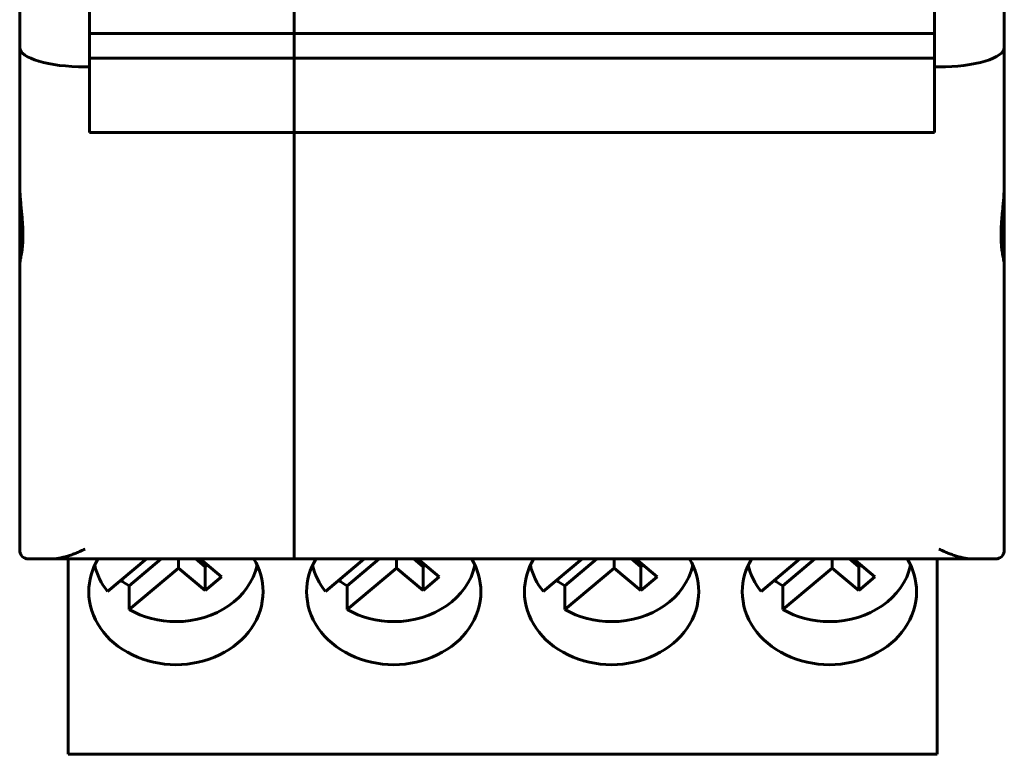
# Model space of a CAD drawing. Header units: millimetres. Extents: x -14 to 15, y -63 to 45.
# Tile 1 of 8: x -8 to 15, y -63 to -46. Entities that reach past the tile are written whole.
import ezdxf

# ---------------------------------------------------------------- set-up
doc = ezdxf.new("R2010")
doc.units = ezdxf.units.MM
doc.linetypes.add('K5LT_BASIC', pattern=[0])

msp = doc.modelspace()

# ---------------------------------------------------------------- linework, layer by layer
at = {"color": 150, "linetype": 'K5LT_BASIC', "lineweight": 60, "true_color": 0x0080ff}
for p, q in [((-7.734, -46.595), (-7.734, -40.24)), ((14.866, -46.595), (14.866, -40.24)), ((-6.134, -42.16), (-6.134, -47.039)), ((13.266, -42.16), (13.266, -47.039)), ((-1.434, -46.273), (-1.434, -45.639)), ((-1.434, -45.639), (-1.434, -46.273)), ((-6.134, -46.273), (-1.434, -46.273)), ((-1.434, -46.273), (13.266, -46.273)), ((-1.434, -46.838), (-1.434, -46.273)), ((-1.434, -46.838), (-1.434, -46.273)), ((-7.734, -46.595), (-7.734, -49.739)), ((14.866, -46.595), (14.866, -49.739)), ((-1.434, -46.838), (-6.134, -46.838)), ((-1.434, -46.838), (-1.434, -48.549)), ((-1.434, -46.838), (13.266, -46.838)), ((-1.434, -48.549), (-1.434, -46.838)), ((-6.134, -47.039), (-6.234, -47.039)), ((-6.134, -47.039), (-6.134, -48.549)), ((13.266, -47.039), (13.366, -47.039)), ((13.266, -47.039), (13.266, -48.549)), ((-6.134, -48.549), (-1.434, -48.549)), ((-1.434, -48.549), (13.266, -48.549)), ((-1.434, -58.112), (-1.434, -48.549)), ((-1.434, -58.112), (-1.434, -48.549)), ((-7.734, -51.564), (-7.734, -49.739)), ((14.866, -51.564), (14.866, -49.739)), ((-7.734, -58.139), (-7.734, -51.564)), ((14.866, -51.564), (14.866, -58.139)), ((-1.434, -58.112), (-1.434, -58.339)), ((-1.434, -58.112), (-1.434, -58.339)), ((-7.028, -58.339), (-7.534, -58.339)), ((-7.028, -58.339), (-6.984, -58.339)), ((-7.028, -58.339), (-6.484, -58.339)), ((-6.623, -58.339), (-6.984, -58.339)), ((-6.623, -62.733), (-6.623, -58.339)), ((-6.484, -58.339), (-1.434, -58.339)), ((-4.827, -58.339), (-5.715, -59.085)), ((-4.486, -58.339), (-5.22, -58.955)), ((-4.087, -58.549), (-4.087, -58.339)), ((-3.476, -58.517), (-3.688, -58.339)), ((-3.593, -58.339), (-3.104, -58.75)), ((-3.476, -58.517), (-3.428, -58.478)), ((-3.476, -59.062), (-3.476, -58.517)), ((-1.434, -58.339), (13.616, -58.339)), ((0.173, -58.339), (-0.715, -59.085)), ((0.514, -58.339), (-0.22, -58.955)), ((0.913, -58.549), (0.913, -58.339)), ((1.524, -58.517), (1.312, -58.339)), ((1.407, -58.339), (1.896, -58.75)), ((1.524, -58.517), (1.572, -58.478)), ((1.524, -59.062), (1.524, -58.517)), ((5.173, -58.339), (4.285, -59.085)), ((5.514, -58.339), (4.78, -58.955)), ((5.913, -58.549), (5.913, -58.339)), ((6.524, -58.517), (6.312, -58.339)), ((6.407, -58.339), (6.896, -58.75)), ((6.524, -58.517), (6.572, -58.478)), ((6.524, -59.062), (6.524, -58.517)), ((10.173, -58.339), (9.285, -59.085)), ((10.514, -58.339), (9.78, -58.955)), ((10.913, -58.549), (10.913, -58.339)), ((11.524, -58.517), (11.312, -58.339)), ((11.407, -58.339), (11.896, -58.75)), ((11.524, -58.517), (11.572, -58.478)), ((11.524, -59.062), (11.524, -58.517)), ((13.327, -62.733), (13.327, -58.339)), ((13.616, -58.339), (14.161, -58.339)), ((14.161, -58.339), (14.116, -58.339)), ((14.161, -58.339), (14.666, -58.339)), ((-5.22, -59.5), (-4.087, -58.549)), ((-4.087, -58.549), (-3.476, -59.062)), ((-3.476, -59.062), (-3.104, -58.75)), ((-0.22, -59.5), (0.913, -58.549)), ((0.913, -58.549), (1.524, -59.062)), ((1.524, -59.062), (1.896, -58.75)), ((4.78, -59.5), (5.913, -58.549)), ((5.913, -58.549), (6.524, -59.062)), ((6.524, -59.062), (6.896, -58.75)), ((9.78, -59.5), (10.913, -58.549)), ((10.913, -58.549), (11.524, -59.062)), ((11.524, -59.062), (11.896, -58.75)), ((-5.22, -58.955), (-5.22, -59.5)), ((-0.22, -58.955), (-0.22, -59.5)), ((4.78, -58.955), (4.78, -59.5)), ((9.78, -58.955), (9.78, -59.5)), ((-6.623, -62.733), (-6.623, -62.824)), ((13.327, -62.824), (-6.623, -62.824)), ((13.327, -62.733), (13.327, -62.824))]:
    msp.add_line(p, q, dxfattribs=at)
for centre, start, end in [((-7.534, -58.139), 180, 270), ((14.666, -58.139), 270, 0)]:
    msp.add_arc(centre, 0.2, start, end, dxfattribs=at)
for centre, major_axis, ratio, start_param, end_param in [((-6.234, -46.595), (-1.5, 0), 0.296213, 0, 1.570796), ((13.366, -46.595), (-1.5, 0), 0.296213, 1.570796, 3.141593), ((-4.148, -59.089), (-2, 0), 0.838646, 5.820118, 6.283185), ((-4.148, -58.186), (-1.898, 0), 0.838646, 0.187463, 0.599937), ((-4.148, -58.186), (1.898, 0), 0.838646, 4.712389, 6.095723), ((-4.148, -59.089), (-2, 0), 0.838646, 3.141593, 3.60466), ((0.852, -59.089), (-2, 0), 0.838646, 5.820118, 6.283185), ((0.852, -58.186), (-1.898, 0), 0.838646, 0.187463, 0.599937), ((0.852, -58.186), (1.898, 0), 0.838646, 4.712389, 6.095723), ((0.852, -59.089), (-2, 0), 0.838646, 3.141593, 3.60466), ((5.852, -59.089), (-2, 0), 0.838646, 5.820118, 6.283185), ((5.852, -58.186), (-1.898, 0), 0.838646, 0.187463, 0.599937), ((5.852, -58.186), (1.898, 0), 0.838646, 4.712389, 6.095723), ((5.852, -59.089), (-2, 0), 0.838646, 3.141593, 3.60466), ((10.852, -59.089), (-2, 0), 0.838646, 5.820118, 6.283185), ((10.852, -58.186), (-1.898, 0), 0.838646, 0.187463, 0.599937), ((10.852, -58.186), (1.898, 0), 0.838646, 4.712389, 6.095723), ((10.852, -59.089), (-2, 0), 0.838646, 3.141593, 3.60466), ((-4.148, -57.641), (-1.898, 0), 0.838646, 0.842987, 0.970859), ((0.852, -57.641), (-1.898, 0), 0.838646, 0.842987, 0.970859), ((5.852, -57.641), (-1.898, 0), 0.838646, 0.842987, 0.970859), ((10.852, -57.641), (-1.898, 0), 0.838646, 0.842987, 0.970859), ((-4.148, -59.089), (-2, 0), 0.838646, 0, 3.141593), ((0.852, -59.089), (-2, 0), 0.838646, 0, 3.141593), ((5.852, -59.089), (-2, 0), 0.838646, 0, 3.141593), ((10.852, -59.089), (-2, 0), 0.838646, 0, 3.141593), ((-4.148, -58.186), (1.898, 0), 0.838646, 4.112452, 4.712389), ((0.852, -58.186), (1.898, 0), 0.838646, 4.112452, 4.712389), ((5.852, -58.186), (1.898, 0), 0.838646, 4.112452, 4.712389), ((10.852, -58.186), (1.898, 0), 0.838646, 4.112452, 4.712389)]:
    msp.add_ellipse(centre, major_axis=major_axis, ratio=ratio, start_param=start_param, end_param=end_param, dxfattribs=at)
for points, knots in [([(-7.734, -51.564), (-7.734, -51.56), (-7.733, -51.555), (-7.733, -51.549), (-7.732, -51.543), (-7.731, -51.536), (-7.73, -51.529), (-7.728, -51.515), (-7.725, -51.498), (-7.721, -51.479), (-7.719, -51.47), (-7.717, -51.46), (-7.714, -51.449), (-7.712, -51.438), (-7.71, -51.427), (-7.708, -51.415), (-7.705, -51.403), (-7.703, -51.39), (-7.701, -51.377), (-7.698, -51.364), (-7.696, -51.351), (-7.693, -51.337), (-7.691, -51.323), (-7.689, -51.308), (-7.686, -51.293), (-7.684, -51.278), (-7.682, -51.262), (-7.68, -51.246), (-7.678, -51.23), (-7.676, -51.214), (-7.674, -51.197), (-7.672, -51.18), (-7.67, -51.162), (-7.669, -51.144), (-7.667, -51.126), (-7.666, -51.107), (-7.665, -51.088), (-7.663, -51.069), (-7.662, -51.05), (-7.662, -51.03), (-7.661, -51.01), (-7.66, -50.99), (-7.66, -50.969), (-7.659, -50.948), (-7.659, -50.927), (-7.659, -50.906), (-7.659, -50.885), (-7.659, -50.863), (-7.66, -50.841), (-7.66, -50.819), (-7.661, -50.797), (-7.662, -50.775), (-7.662, -50.752), (-7.663, -50.729), (-7.665, -50.706), (-7.666, -50.683), (-7.667, -50.659), (-7.669, -50.636), (-7.67, -50.612), (-7.672, -50.588), (-7.674, -50.564), (-7.676, -50.54), (-7.678, -50.515), (-7.68, -50.491), (-7.682, -50.466), (-7.684, -50.442), (-7.686, -50.417), (-7.689, -50.392), (-7.691, -50.367), (-7.693, -50.343), (-7.696, -50.318), (-7.698, -50.293), (-7.701, -50.268), (-7.703, -50.243), (-7.705, -50.218), (-7.708, -50.192), (-7.71, -50.167), (-7.712, -50.142), (-7.714, -50.116), (-7.717, -50.091), (-7.719, -50.066), (-7.721, -50.04), (-7.723, -50.015), (-7.724, -49.989), (-7.726, -49.964), (-7.728, -49.939), (-7.729, -49.914), (-7.73, -49.888), (-7.731, -49.863), (-7.732, -49.838), (-7.733, -49.813), (-7.733, -49.788), (-7.734, -49.763), (-7.734, -49.739)], [0, 0, 0, 0, 0.076421, 0.076421, 0.076421, 0.152581, 0.152581, 0.152581, 0.304663, 0.304663, 0.304663, 0.381043, 0.381043, 0.381043, 0.457547, 0.457547, 0.457547, 0.534071, 0.534071, 0.534071, 0.610508, 0.610508, 0.610508, 0.686753, 0.686753, 0.686753, 0.762713, 0.762713, 0.762713, 0.838755, 0.838755, 0.838755, 0.915089, 0.915089, 0.915089, 0.991606, 0.991606, 0.991606, 1.06819, 1.06819, 1.06819, 1.144727, 1.144727, 1.144727, 1.221109, 1.221109, 1.221109, 1.297238, 1.297238, 1.297238, 1.373145, 1.373145, 1.373145, 1.449287, 1.449287, 1.449287, 1.525662, 1.525662, 1.525662, 1.602177, 1.602177, 1.602177, 1.678728, 1.678728, 1.678728, 1.755207, 1.755207, 1.755207, 1.831501, 1.831501, 1.831501, 1.907506, 1.907506, 1.907506, 1.9835, 1.9835, 1.9835, 2.059773, 2.059773, 2.059773, 2.136203, 2.136203, 2.136203, 2.212668, 2.212668, 2.212668, 2.289055, 2.289055, 2.289055, 2.365267, 2.365267, 2.365267, 2.44123, 2.44123, 2.44123, 2.44123]), ([(14.866, -51.564), (14.866, -51.544), (14.855, -51.486), (14.828, -51.358), (14.809, -51.231), (14.798, -51.111), (14.791, -50.989), (14.791, -50.865), (14.795, -50.729), (14.803, -50.6), (14.817, -50.435), (14.837, -50.228), (14.859, -49.984), (14.866, -49.814), (14.866, -49.739)], [0, 0, 0, 0, 2.021252, 3.691368, 5.008703, 5.887175, 6.853794, 7.936296, 8.638561, 9.699262, 10.50197, 11.822368, 13.585661, 15, 15, 15, 15]), ([(-7.028, -58.339), (-6.997, -58.339), (-6.965, -58.338), (-6.933, -58.335), (-6.901, -58.332), (-6.869, -58.327), (-6.837, -58.322), (-6.804, -58.316), (-6.772, -58.309), (-6.739, -58.301), (-6.706, -58.293), (-6.672, -58.284), (-6.639, -58.274), (-6.605, -58.264), (-6.572, -58.253), (-6.538, -58.241), (-6.504, -58.229), (-6.471, -58.216), (-6.437, -58.202), (-6.403, -58.188), (-6.369, -58.174), (-6.335, -58.159), (-6.301, -58.144), (-6.268, -58.128), (-6.234, -58.112)], [0, 0, 0, 0, 0.1168383, 0.1168383, 0.1168383, 0.2336804, 0.2336804, 0.2336804, 0.3505931, 0.3505931, 0.3505931, 0.4679419, 0.4679419, 0.4679419, 0.5855871, 0.5855871, 0.5855871, 0.7033139, 0.7033139, 0.7033139, 0.8208502, 0.8208502, 0.8208502, 0.9378846, 0.9378846, 0.9378846, 0.9378846]), ([(14.161, -58.339), (14.129, -58.339), (14.098, -58.338), (14.065, -58.335), (14.033, -58.332), (14.001, -58.327), (13.968, -58.322), (13.936, -58.316), (13.903, -58.309), (13.87, -58.301), (13.837, -58.293), (13.804, -58.284), (13.77, -58.274), (13.737, -58.263), (13.703, -58.252), (13.67, -58.24), (13.636, -58.228), (13.603, -58.216), (13.569, -58.202), (13.535, -58.188), (13.501, -58.174), (13.468, -58.159), (13.434, -58.144), (13.4, -58.128), (13.366, -58.112)], [0, 0, 0, 0, 0.1172826, 0.1172826, 0.1172826, 0.2345674, 0.2345674, 0.2345674, 0.3518096, 0.3518096, 0.3518096, 0.4691586, 0.4691586, 0.4691586, 0.5863619, 0.5863619, 0.5863619, 0.703552, 0.703552, 0.703552, 0.8207113, 0.8207113, 0.8207113, 0.9378846, 0.9378846, 0.9378846, 0.9378846])]:
    msp.add_open_spline(points, degree=3, knots=knots, dxfattribs=at)

doc.saveas('drawing.dxf')
